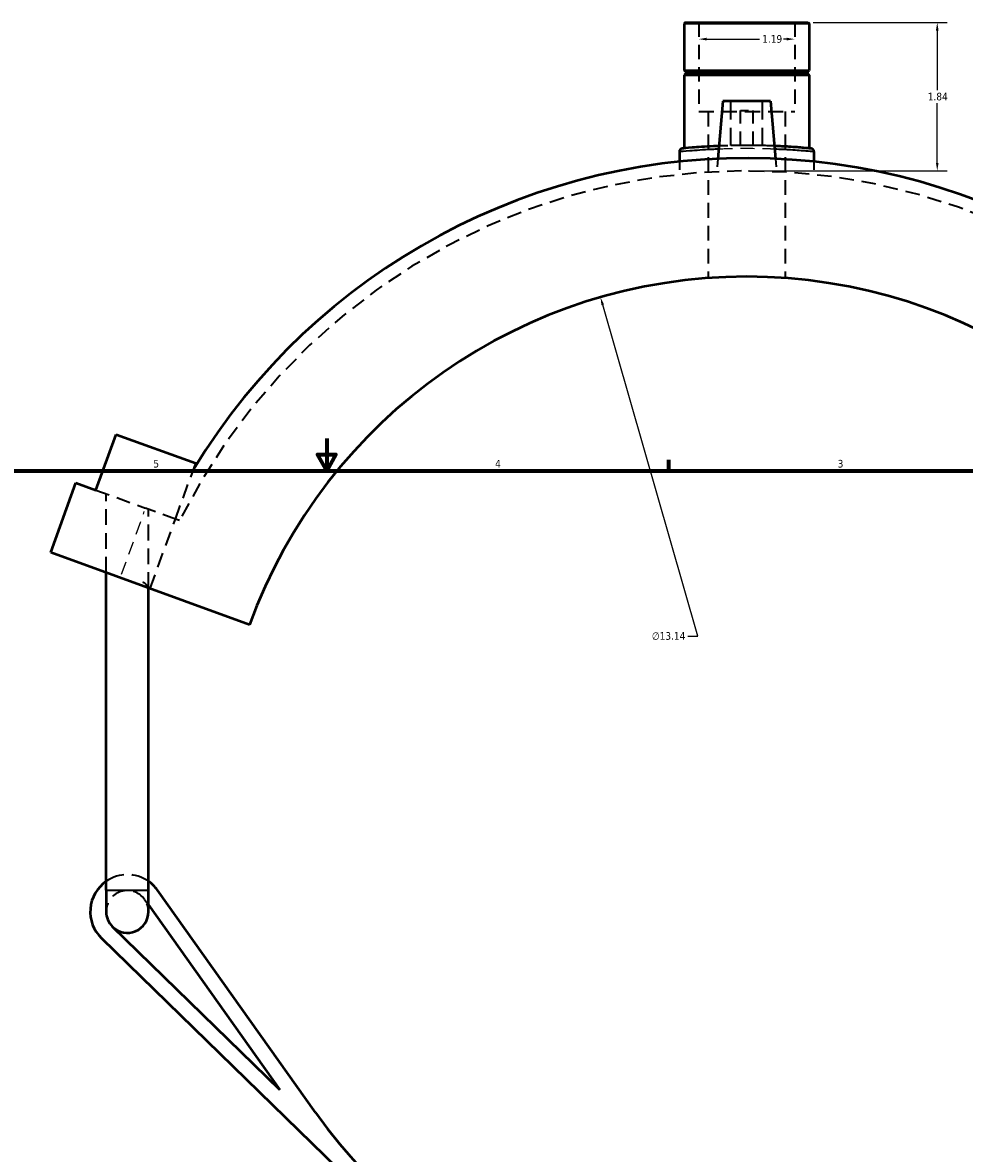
# Model space of a CAD drawing. Header units: inches. Extents: x -0.9 to 60.9, y -1.4 to 50.4.
# Tile 3 of 7: x 13.2 to 24.9, y 12.5 to 26.6. Entities that reach past the tile are written whole.
import ezdxf

# ---------------------------------------------------------------- set-up
doc = ezdxf.new("R2010")
doc.units = ezdxf.units.IN
doc.header["$MEASUREMENT"] = 0
doc.linetypes.add('DASHED', pattern=[0.2067, 0.1654, -0.0413])
for name, color, linetype, lineweight in [('Border (ANSI)', 7, 'Continuous', 70), ('Dimension (ANSI)', 7, 'Continuous', 25), ('Hidden (ANSI)', 7, 'DASHED', 35), ('Hidden Narrow (ANSI)', 7, 'DASHED', 25), ('Visible (ANSI)', 7, 'Continuous', 50), ('Visible Narrow (ANSI)', 7, 'Continuous', 35)]:
    doc.layers.add(name, color=color, linetype=linetype, lineweight=lineweight)
doc.styles.add('Note Text (ANSI)', font='tahoma.ttf')
doc.dimstyles.new('Default (ANSI)', dxfattribs={"dimtxt": 0.094488, "dimasz": 0.098425, "dimexe": 0.125, "dimexo": 0.0625, "dimgap": 0.031496, "dimtad": 0, "dimtih": 1, "dimtoh": 1, "dimrnd": 1e-08, "dimzin": 4, "dimdsep": 46, "dimtxsty": 'Note Text (ANSI)', "dimcen": 0.09, "dimdle": 0.393701, "dimclrd": 256, "dimclre": 256, "dimclrt": 5, "dimadec": 0, "dimazin": 1, "dimtfac": 1, "dimtofl": 0, "dimtmove": 0, "dimatfit": 3, "dimfxl": 1, "dimtolj": 1, "dimtzin": 4, "dimlwd": -1, "dimlwe": -1, "dimarcsym": 0})

# ---------------------------------------------------------------- blocks, each defined once
blk = doc.blocks.new('Borders Default Border')
at = {"layer": 'Border (ANSI)'}
blk.add_line((21.25, 21), (21.25, 21.134), dxfattribs=at)
at = {"layer": 'Border (ANSI)', "flags": 128}
for points in [[(17, 21.4), (17, 21), (16.885, 21.2), (17.115, 21.2), (17, 21)], [(0.5, 1), (0.5, 21), (33.5, 21), (33.5, 1), (0.5, 1)]]:
    blk.add_lwpolyline(points, dxfattribs=at)
at = {"layer": 'Border (ANSI)', "color": 5, "true_color": 0x0000ff, "char_height": 0.0945, "attachment_point": 7, "style": 'Note Text (ANSI)'}
for s, insert in [('5', (14.847, 21.038)), ('4', (19.092, 21.04)), ('3', (23.346, 21.038))]:
    blk.add_mtext(s, dxfattribs=dict(at, insert=insert))
blk = doc.blocks.new('*D6')
at = {"layer": 'Defpoints', "color": 0, "transparency": 16777216}
for p in [(20.401, 23.154), (24.032, 10.524)]:
    blk.add_point(p, dxfattribs=at)
at = {"layer": 'Dimension (ANSI)', "transparency": 16777216}
for p, q in [((21.611, 18.945), (20.428, 23.06)), ((21.487, 18.945), (21.611, 18.945))]:
    blk.add_line(p, q, dxfattribs=at)
blk.add_solid([(20.444, 23.064), (20.412, 23.055), (20.401, 23.154)], dxfattribs=at)
at = {"layer": 'Dimension (ANSI)', "color": 5, "transparency": 16777216, "insert": (21.038, 18.996), "char_height": 0.0945, "attachment_point": 1, "style": 'Note Text (ANSI)'}
blk.add_mtext('\\A1;∅13.14', dxfattribs=at)
blk = doc.blocks.new('*D7')
at = {"layer": 'Defpoints', "color": 0, "transparency": 16777216}
for p in [(21.62, 26.359), (22.813, 26.359), (22.813, 26.359)]:
    blk.add_point(p, dxfattribs=at)
at = {"layer": 'Dimension (ANSI)', "transparency": 16777216}
for p, q in [((21.718, 26.359), (22.377, 26.359)), ((22.714, 26.359), (22.673, 26.359))]:
    blk.add_line(p, q, dxfattribs=at)
for points in [[(21.718, 26.376), (21.718, 26.343), (21.62, 26.359)], [(22.714, 26.376), (22.714, 26.343), (22.813, 26.359)]]:
    blk.add_solid(points, dxfattribs=at)
at = {"layer": 'Dimension (ANSI)', "color": 5, "transparency": 16777216, "insert": (22.409, 26.409), "char_height": 0.0945, "attachment_point": 1, "style": 'Note Text (ANSI)'}
blk.add_mtext('\\A1;1.19', dxfattribs=at)
blk = doc.blocks.new('*D8')
at = {"layer": 'Defpoints', "color": 0, "transparency": 16777216}
for p in [(22.98, 26.564), (22.171, 24.724), (24.583, 24.724)]:
    blk.add_point(p, dxfattribs=at)
at = {"layer": 'Dimension (ANSI)', "transparency": 16777216}
for p, q in [((23.042, 26.564), (24.708, 26.564)), ((24.583, 26.466), (24.583, 25.725)), ((24.583, 24.822), (24.583, 25.563)), ((22.234, 24.724), (24.708, 24.724))]:
    blk.add_line(p, q, dxfattribs=at)
for points in [[(24.566, 26.466), (24.599, 26.466), (24.583, 26.564)], [(24.566, 24.822), (24.599, 24.822), (24.583, 24.724)]]:
    blk.add_solid(points, dxfattribs=at)
at = {"layer": 'Dimension (ANSI)', "color": 5, "transparency": 16777216, "insert": (24.465, 25.693), "char_height": 0.0945, "attachment_point": 1, "style": 'Note Text (ANSI)'}
blk.add_mtext('\\A1;1.84', dxfattribs=at)

msp = doc.modelspace()

# ---------------------------------------------------------------- linework, layer by layer
at = {"layer": 'Hidden (ANSI)', "ltscale": 1.068215}
for p, q in [((21.62, 26.564), (21.62, 25.46)), ((22.813, 26.564), (22.813, 25.46))]:
    msp.add_line(p, q, dxfattribs=at)
at = {"layer": 'Hidden (ANSI)', "ltscale": 1.333288}
for p, q in [((22.019, 25.039), (22.019, 25.59)), ((22.413, 25.039), (22.413, 25.59))]:
    msp.add_line(p, q, dxfattribs=at)
at = {"layer": 'Hidden (ANSI)', "ltscale": 1.132842}
msp.add_line((21.62, 25.46), (22.813, 25.46), dxfattribs=at)
at = {"layer": 'Hidden (ANSI)', "ltscale": 1.111386}
for p, q in [((21.739, 25.46), (21.739, 23.392)), ((22.693, 25.46), (22.693, 23.392))]:
    msp.add_line(p, q, dxfattribs=at)
at = {"layer": 'Hidden (ANSI)', "ltscale": 0.471064}
msp.add_line((22.138, 25.472), (22.295, 25.472), dxfattribs=at)
at = {"layer": 'Hidden (ANSI)', "ltscale": 1.047583}
for p, q in [((22.138, 25.039), (22.138, 25.472)), ((22.295, 25.039), (22.295, 25.472))]:
    msp.add_line(p, q, dxfattribs=at)
at = {"layer": 'Hidden (ANSI)', "ltscale": 0.997297}
msp.add_line((22.413, 25.039), (22.019, 25.039), dxfattribs=at)
at = {"layer": 'Hidden (ANSI)', "ltscale": 0.302953}
for p, q in [((21.858, 24.874), (21.844, 24.715)), ((22.574, 24.874), (22.588, 24.715))]:
    msp.add_line(p, q, dxfattribs=at)
at = {"layer": 'Hidden (ANSI)', "ltscale": 0.301936}
for p, q in [((21.381, 24.838), (21.381, 24.68)), ((23.051, 24.838), (23.051, 24.68))]:
    msp.add_line(p, q, dxfattribs=at)
at = {"layer": 'Hidden (ANSI)', "ltscale": 1.07233}
msp.add_line((15.121, 20.4), (15.349, 21.025), dxfattribs=at)
at = {"layer": 'Hidden (ANSI)', "ltscale": 1.059646}
msp.add_line((14.133, 20.76), (14.751, 20.535), dxfattribs=at)
at = {"layer": 'Hidden (ANSI)', "ltscale": 1.184035}
for p, q in [((14.261, 19.735), (14.261, 20.714)), ((14.786, 19.543), (14.786, 20.522))]:
    msp.add_line(p, q, dxfattribs=at)
at = {"layer": 'Hidden (ANSI)', "ltscale": 0.998693}
msp.add_line((15.121, 20.4), (14.751, 20.535), dxfattribs=at)
at = {"layer": 'Hidden (ANSI)', "ltscale": 1.112628}
msp.add_line((14.807, 19.536), (15.121, 20.4), dxfattribs=at)
at = {"layer": 'Hidden (ANSI)', "ltscale": 0.10246}
msp.add_line((15.172, 20.382), (15.121, 20.4), dxfattribs=at)
at = {"layer": 'Hidden (ANSI)', "ltscale": 0.15975}
msp.add_line((14.738, 15.677), (14.786, 15.609), dxfattribs=at)
at = {"layer": 'Hidden (ANSI)', "ltscale": 1.089047}
msp.add_arc((22.216, 16.839), 7.885, 27.3507, 153.3002, dxfattribs=at)
at = {"layer": 'Hidden (ANSI)', "ltscale": 1.353503}
msp.add_arc((14.524, 15.525), 0.46, 55.1501, 124.8499, dxfattribs=at)
at = {"layer": 'Hidden (ANSI)', "ltscale": 1.069586}
msp.add_arc((14.524, 15.525), 0.263, 35.4169, 180, dxfattribs=at)
at = {"layer": 'Hidden (ANSI)', "ltscale": 0.309354}
msp.add_arc((14.524, 15.525), 0.263, 0, 35.4169, dxfattribs=at)
at = {"layer": 'Hidden (ANSI)', "ltscale": 1.146903}
msp.add_open_spline([(22.56, 25.032), (22.531, 25.033), (22.501, 25.035), (22.366, 25.039), (22.254, 25.04), (22.049, 25.038), (21.957, 25.036), (21.872, 25.032)], degree=3, knots=[8.690058, 8.690058, 8.690058, 8.690058, 8.934658, 8.934658, 9.777225, 9.777225, 10.493365, 10.493365, 10.493365, 10.493365], dxfattribs=at)
at = {"layer": 'Hidden (ANSI)', "ltscale": 0.535117}
msp.add_open_spline([(14.783, 19.545), (14.782, 19.548), (14.781, 19.55), (14.774, 19.569), (14.764, 19.584), (14.734, 19.608), (14.714, 19.617), (14.681, 19.619), (14.67, 19.618), (14.648, 19.612), (14.637, 19.607), (14.628, 19.601)], degree=3, knots=[1.3372357, 1.3372357, 1.3372357, 1.3372357, 1.3799078, 1.3799078, 1.6085925, 1.6085925, 1.8372771, 1.8372771, 1.9360783, 1.9360783, 2.0242315, 2.0242315, 2.0242315, 2.0242315], dxfattribs=at)
at = {"layer": 'Hidden Narrow (ANSI)', "ltscale": 1.001366}
msp.add_line((14.452, 19.714), (14.735, 20.492), dxfattribs=at)
at = {"layer": 'Hidden Narrow (ANSI)', "ltscale": 1.039558}
msp.add_open_spline([(21.869, 24.997), (21.955, 25), (22.047, 25.003), (22.255, 25.004), (22.372, 25.003), (22.509, 24.999), (22.537, 24.998), (22.563, 24.997)], degree=3, knots=[-10.46445, -10.46445, -10.46445, -10.46445, -9.777225, -9.777225, -8.934658, -8.934658, -8.718975, -8.718975, -8.718975, -8.718975], dxfattribs=at)
at = {"layer": 'Visible (ANSI)'}
for p, q in [((21.453, 26.564), (21.441, 26.552)), ((22.991, 26.552), (21.441, 26.552)), ((21.441, 26.552), (21.441, 25.97)), ((21.453, 26.564), (22.98, 26.564)), ((22.98, 26.564), (22.991, 26.552)), ((22.991, 26.552), (22.991, 25.97)), ((21.441, 25.97), (22.991, 25.97)), ((21.461, 25.951), (21.441, 25.97)), ((21.461, 25.931), (21.441, 25.911)), ((22.991, 25.911), (21.441, 25.911)), ((21.441, 25.911), (21.441, 25.003)), ((21.461, 25.951), (22.972, 25.951)), ((21.461, 25.951), (21.461, 25.931)), ((22.972, 25.931), (21.461, 25.931)), ((22.972, 25.951), (22.991, 25.97)), ((22.972, 25.951), (22.972, 25.931)), ((22.972, 25.931), (22.991, 25.911)), ((22.991, 25.911), (22.991, 25.003)), ((21.921, 25.59), (21.858, 24.874)), ((22.512, 25.59), (21.921, 25.59)), ((22.512, 25.59), (22.574, 24.874)), ((21.381, 24.964), (21.381, 24.838)), ((23.051, 24.964), (23.051, 24.838)), ((14.133, 20.76), (14.385, 21.451)), ((14.385, 21.451), (15.373, 21.092)), ((15.373, 21.092), (15.349, 21.025)), ((13.572, 19.985), (13.886, 20.85)), ((13.886, 20.85), (14.133, 20.76)), ((16.042, 19.086), (13.572, 19.985)), ((14.261, 15.794), (14.261, 19.735)), ((14.786, 15.794), (14.786, 19.543)), ((14.261, 15.794), (14.261, 15.525)), ((14.786, 15.525), (14.786, 15.794)), ((16.861, 13.031), (14.898, 15.791)), ((14.786, 15.609), (16.42, 13.312)), ((16.42, 13.312), (14.34, 15.336)), ((14.203, 15.195), (17.495, 11.99))]:
    msp.add_line(p, q, dxfattribs=at)
for centre, radius, start, end in [((21.417, 24.964), 0.0358, 95.6161, 180), ((23.015, 24.964), 0.0358, 0, 84.3839), ((22.216, 16.839), 8.043, 27.1889, 148.6351), ((22.216, 16.839), 6.571, 20, 160), ((14.524, 15.525), 0.46, 124.8499, 225.7652), ((14.524, 15.525), 0.46, 35.4169, 55.1501), ((22.216, 16.839), 6.571, 215.4169, 350.6599), ((14.524, 15.525), 0.263, 180, 225.7652), ((14.524, 15.525), 0.263, 225.7652, 0)]:
    msp.add_arc(centre, radius, start, end, dxfattribs=at)
for points, knots in [([(21.872, 25.032), (21.849, 25.031), (21.826, 25.03), (21.697, 25.024), (21.605, 25.017), (21.472, 25.006), (21.43, 25.002), (21.415, 25), (21.414, 25), (21.414, 25)], [10.493365, 10.493365, 10.493365, 10.493365, 10.69119, 10.69119, 11.640519, 11.640519, 12.584204, 12.584204, 12.788947, 12.788947, 12.788947, 12.788947]), ([(23.019, 25), (23.019, 25), (23.014, 25.001), (22.989, 25.003), (22.962, 25.006), (22.877, 25.013), (22.814, 25.018), (22.685, 25.026), (22.625, 25.029), (22.56, 25.032)], [6.394477, 6.394477, 6.394477, 6.394477, 6.779287, 6.779287, 7.394984, 7.394984, 8.14831, 8.14831, 8.690058, 8.690058, 8.690058, 8.690058])]:
    msp.add_open_spline(points, degree=3, knots=knots, dxfattribs=at)
at = {"layer": 'Visible Narrow (ANSI)'}
msp.add_line((14.264, 15.794), (14.783, 15.794), dxfattribs=at)
msp.add_arc((23.015, 24.964), 0.0358, 4.2192, 80.1647, dxfattribs=at)
for points, knots in [([(21.382, 24.964), (21.382, 24.964), (21.383, 24.965), (21.399, 24.966), (21.442, 24.97), (21.58, 24.981), (21.676, 24.988), (21.813, 24.995), (21.841, 24.996), (21.869, 24.997)], [-12.788947, -12.788947, -12.788947, -12.788947, -12.584204, -12.584204, -11.640519, -11.640519, -10.69119, -10.69119, -10.46445, -10.46445, -10.46445, -10.46445]), ([(22.563, 24.997), (22.634, 24.994), (22.701, 24.991), (22.838, 24.982), (22.904, 24.977), (22.992, 24.97), (23.02, 24.967), (23.046, 24.965), (23.051, 24.964), (23.051, 24.964)], [-8.718975, -8.718975, -8.718975, -8.718975, -8.14831, -8.14831, -7.394984, -7.394984, -6.779287, -6.779287, -6.394477, -6.394477, -6.394477, -6.394477])]:
    msp.add_open_spline(points, degree=3, knots=knots, dxfattribs=at)

# ---------------------------------------------------------------- block references
msp.add_blockref('Borders Default Border', (0, 0))

# ---------------------------------------------------------------- dimensions: what is measured, and where the dimension line sits
at = {"layer": 'Dimension (ANSI)'}
for base, p1, p2, angle, override, picture, middle in [((24.583, 24.724), (22.98, 26.564), (22.171, 24.724), 90, {"dimgap": 0.031496, "dimdec": 2, "dimtol": 0, "dimlim": 0, "dimtp": 0, "dimtm": 0, "dimtdec": 2, "dimatfit": 1}, '*D8', (24.583, 25.644)), ((22.813, 26.359), (21.62, 26.359), (22.813, 26.359), 180, {"dimgap": 0.031496, "dimtih": 0, "dimtoh": 0, "dimdec": 2, "dimse1": 1, "dimse2": 1, "dimtol": 0, "dimlim": 0, "dimtp": 0, "dimtm": 0, "dimtdec": 2, "dimatfit": 1}, '*D7', (22.525, 26.359))]:
    dim = msp.add_linear_dim(base=base, p1=p1, p2=p2, angle=angle, dimstyle='Default (ANSI)', override=override, dxfattribs=at)
    dim.commit()
    dim.dimension.update_dxf_attribs({"geometry": picture, "text_midpoint": middle, "dimtype": 160})
dim = msp.add_diameter_dim_2p(p1=(24.032, 10.524), p2=(20.401, 23.154), dimstyle='Default (ANSI)', override={"dimgap": 0.031496, "dimdec": 2, "dimlfac": 1, "dimtol": 0, "dimlim": 0, "dimtp": 0, "dimtm": 0, "dimtdec": 2}, dxfattribs=at)
dim.commit()
dim.dimension.update_dxf_attribs({"geometry": '*D6', "text_midpoint": (21.247, 18.945), "dimtype": 163})

doc.saveas('drawing.dxf')
